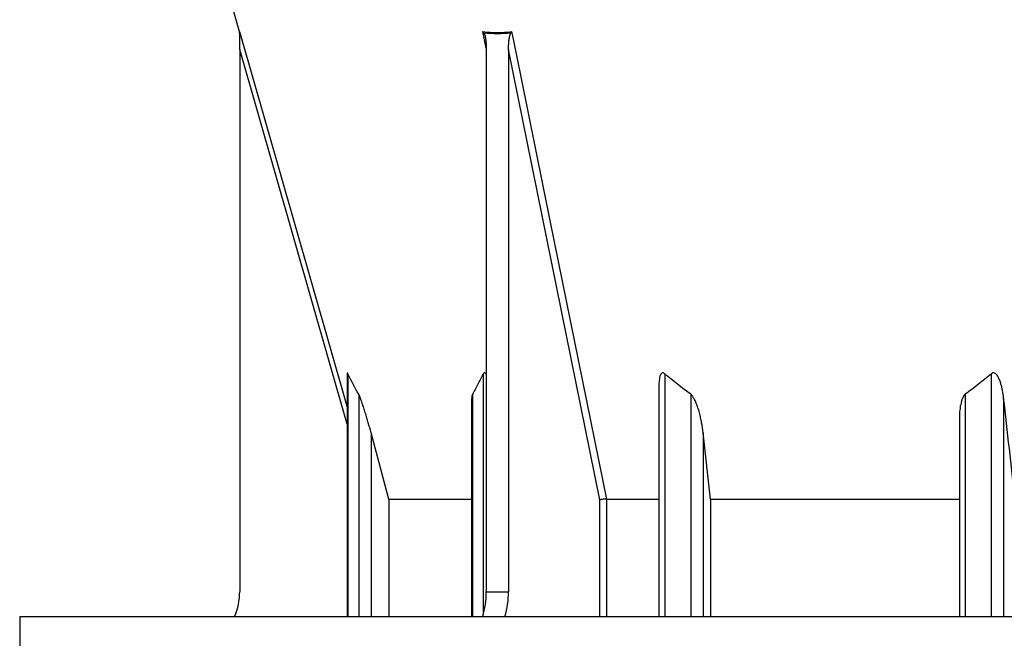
# Model space of a CAD drawing. Header units: millimetres. Extents: x 1309 to 2709, y 450 to 3578.
# Tile 2 of 9: x 1309 to 1936, y 1070 to 1463. Entities that reach past the tile are written whole.
import ezdxf

# ---------------------------------------------------------------- set-up
doc = ezdxf.new("R2010")
doc.units = ezdxf.units.MM

msp = doc.modelspace()

# ---------------------------------------------------------------- linework, layer by layer
at = {"color": 7, "linetype": 'Continuous', "lineweight": 25}
for p, q in [((1434.11, 1507.02), (1448.99, 1455.12)), ((1449.11, 1444.36), (1449.11, 1099.34)), ((1606.06, 1444.36), (1606.06, 1099.34)), ((1620.2, 1444.36), (1620.2, 1099.34)), ((1678.31, 1157.86), (1620.2, 1444.36)), ((1517.52, 1238.31), (1517.52, 1083.55)), ((1715.87, 1229.85), (1715.87, 1083.55)), ((1596.73, 1221.89), (1596.73, 1083.55)), ((1907.11, 1208.66), (1907.11, 1083.55)), ((1544.08, 1158.28), (1532.7, 1200.51)), ((1748.75, 1158.28), (1744.04, 1200.51)), ((1544.08, 1158.28), (1596.73, 1158.28)), ((1544.08, 1158.28), (1544.08, 1083.55)), ((1682.49, 1158.28), (1715.87, 1158.28)), ((1682.49, 1158.28), (1682.49, 1158.28)), ((1748.75, 1158.28), (1907.11, 1158.28)), ((1748.75, 1158.28), (1748.75, 1083.55)), ((1606.06, 1099.34), (1620.2, 1099.34)), ((1309.11, 1083.55), (1309.11, 1046.55)), ((1309.11, 1083.55), (2009.11, 1083.55))]:
    msp.add_line(p, q, dxfattribs=at)
at = {"color": 1, "linetype": 'Continuous', "lineweight": 25}
for p, q in [((1606.02, 1445.17), (1603.9, 1455.64)), ((1517.52, 1205.86), (1449.11, 1444.36)), ((1517.97, 1238.06), (1517.97, 1083.55)), ((1604.08, 1238.06), (1604.08, 1084.64)), ((1719.57, 1238.06), (1719.57, 1083.55)), ((1927.44, 1238.06), (1927.44, 1083.55)), ((1524.86, 1224.97), (1524.86, 1083.55)), ((1597.19, 1224.97), (1597.19, 1083.55)), ((1736.2, 1224.97), (1736.2, 1083.55)), ((1910.81, 1224.97), (1910.81, 1083.55)), ((1935.28, 1222.59), (1935.28, 1083.55)), ((1532.7, 1200.51), (1532.7, 1083.55)), ((1744.04, 1200.51), (1744.04, 1083.55)), ((1678.31, 1083.55), (1678.31, 1157.86)), ((1682.49, 1158.28), (1682.49, 1083.55))]:
    msp.add_line(p, q, dxfattribs=at)
at = {"color": 1, "linetype": 'Continuous', "lineweight": 25, "flags": 128}
msp.add_lwpolyline([(1448.99, 1455.64), (1450.64, 1449.87), (1457.26, 1426.81), (1483.73, 1334.53), (1517.52, 1216.73)], dxfattribs=at)
at = {"color": 7, "linetype": 'Continuous', "lineweight": 25, "flags": 128}
msp.add_lwpolyline([(1622.19, 1455.64), (1623.36, 1449.87), (1628.04, 1426.81), (1646.75, 1334.53), (1682.49, 1158.28)], dxfattribs=at)
at = {"color": 7, "linetype": 'Continuous', "lineweight": 25}
for centre, radius, start, end in [((1446.11, 1454.29), 3, 0.24744, 16.03829), ((1409.11, 1099.34), 40, 336.75012, 0), ((1551.51, 1099.21), 54.54, 343.31242, 0.13418), ((1566.03, 1099.16), 54.17, 343.25343, 0.19317)]:
    msp.add_arc(centre, radius, start, end, dxfattribs=at)
for points in [[(1449.11, 1454.75), (1449.11, 1455.05), (1449.07, 1455.35), (1448.99, 1455.64)], [(1604.57, 1454.75), (1604.37, 1455.05), (1604.15, 1455.35), (1603.9, 1455.64)], [(1621.69, 1454.75), (1615.99, 1454.14), (1610.26, 1454.14), (1604.57, 1454.75)], [(1621.69, 1454.75), (1621.88, 1455.05), (1622.05, 1455.35), (1622.19, 1455.64)], [(1524.86, 1224.97), (1522.49, 1229.1), (1520.2, 1233.49), (1517.97, 1238.06)], [(1736.2, 1224.97), (1730.47, 1229.1), (1724.94, 1233.49), (1719.57, 1238.06)], [(1942.56, 1158.28), (1940.13, 1179.72), (1937.7, 1201.15), (1935.28, 1222.59)]]:
    msp.add_open_spline(points, degree=3, dxfattribs=at)
at = {"color": 1, "linetype": 'Continuous', "lineweight": 25}
msp.add_open_spline([(1448.99, 1455.12), (1448.99, 1455.12), (1448.99, 1455.29), (1448.99, 1455.64)], degree=3, dxfattribs=at)
at = {"color": 7, "linetype": 'Continuous', "lineweight": 25}
for points, knots in [([(1449.11, 1444.36), (1449.11, 1445.25), (1449.11, 1446.15), (1449.11, 1447.93), (1449.11, 1448.82), (1449.11, 1450.15), (1449.11, 1450.59), (1449.11, 1451.47), (1449.11, 1451.9), (1449.11, 1452.76), (1449.11, 1453.19), (1449.11, 1453.8), (1449.11, 1454), (1449.11, 1454.39), (1449.11, 1454.58), (1449.11, 1454.75)], [0, 0, 0, 0, 0.25, 0.25, 0.5, 0.5, 0.625, 0.625, 0.75, 0.75, 0.875, 0.875, 0.9375, 0.9375, 1, 1, 1, 1]), ([(1603.9, 1455.64), (1606.94, 1455.29), (1609.99, 1455.12), (1616.1, 1455.12), (1619.15, 1455.29), (1622.19, 1455.64)], [0, 0, 0, 0, 0.5, 0.5, 1, 1, 1, 1]), ([(1604.57, 1454.75), (1604.67, 1454.58), (1604.76, 1454.39), (1604.92, 1454), (1604.99, 1453.8), (1605.19, 1453.18), (1605.29, 1452.76), (1605.56, 1451.47), (1605.68, 1450.6), (1605.88, 1448.83), (1605.95, 1447.93), (1606.04, 1446.15), (1606.06, 1445.25), (1606.06, 1444.36)], [0, 0, 0, 0, 0.0625, 0.0625, 0.125, 0.125, 0.25, 0.25, 0.5, 0.5, 0.75, 0.75, 1, 1, 1, 1]), ([(1620.2, 1444.36), (1620.2, 1445.25), (1620.22, 1446.15), (1620.31, 1447.93), (1620.38, 1448.82), (1620.52, 1450.15), (1620.58, 1450.59), (1620.71, 1451.47), (1620.79, 1451.9), (1620.97, 1452.76), (1621.07, 1453.19), (1621.26, 1453.8), (1621.33, 1454), (1621.49, 1454.39), (1621.58, 1454.58), (1621.69, 1454.75)], [0, 0, 0, 0, 0.25, 0.25, 0.5, 0.5, 0.625, 0.625, 0.75, 0.75, 0.875, 0.875, 0.9375, 0.9375, 1, 1, 1, 1]), ([(1517.97, 1238.06), (1517.9, 1238.2), (1517.76, 1238.48), (1517.6, 1238.65), (1517.52, 1238.58), (1517.52, 1238.39), (1517.53, 1238.31)], [0, 0, 0, 0, 0.2837006, 0.5705019, 0.8157436, 1, 1, 1, 1]), ([(1604.08, 1238.06), (1602.96, 1235.77), (1601.84, 1233.53), (1600.11, 1230.25), (1599.54, 1229.18), (1598.37, 1227.05), (1597.78, 1226), (1597.19, 1224.97)], [0, 0, 0, 0, 0.5, 0.5, 0.75, 0.75, 1, 1, 1, 1]), ([(1606.06, 1237.6), (1606.03, 1237.63), (1605.88, 1237.89), (1605.52, 1238.24), (1605.07, 1238.58), (1604.67, 1238.64), (1604.33, 1238.49), (1604.17, 1238.22), (1604.08, 1238.06)], [0, 0, 0, 0, 0.038684, 0.252463, 0.468093, 0.624162, 0.78017, 1, 1, 1, 1]), ([(1719.57, 1238.06), (1719.39, 1238.2), (1719.03, 1238.48), (1718.43, 1238.65), (1717.88, 1238.55), (1717.31, 1238.11), (1716.75, 1237.15), (1716.32, 1235.72), (1715.93, 1233.25), (1715.93, 1231.25), (1715.92, 1229.85)], [0, 0, 0, 0, 0.058193, 0.117023, 0.167328, 0.228678, 0.333738, 0.486443, 0.639868, 1, 1, 1, 1]), ([(1927.44, 1238.06), (1924.76, 1235.77), (1922.03, 1233.53), (1917.87, 1230.25), (1916.48, 1229.18), (1913.66, 1227.05), (1912.24, 1226), (1910.81, 1224.97)], [0, 0, 0, 0, 0.5, 0.5, 0.75, 0.75, 1, 1, 1, 1]), ([(1935.28, 1222.59), (1935.1, 1224.19), (1934.87, 1225.78), (1934.41, 1228.15), (1934.24, 1228.94), (1933.86, 1230.5), (1933.64, 1231.28), (1933.16, 1232.83), (1932.89, 1233.6), (1932.41, 1234.73), (1932.24, 1235.11), (1931.87, 1235.84), (1931.66, 1236.2), (1931.22, 1236.9), (1930.98, 1237.23), (1930.56, 1237.7), (1930.41, 1237.85), (1930.09, 1238.12), (1929.91, 1238.24), (1929.55, 1238.45), (1929.35, 1238.53), (1929.04, 1238.59), (1928.94, 1238.61), (1928.73, 1238.61), (1928.62, 1238.61), (1928.32, 1238.56), (1928.12, 1238.5), (1927.76, 1238.31), (1927.6, 1238.2), (1927.44, 1238.06)], [0, 0, 0, 0, 0.25, 0.25, 0.375, 0.375, 0.5, 0.5, 0.625, 0.625, 0.6875, 0.6875, 0.75, 0.75, 0.8125, 0.8125, 0.84375, 0.84375, 0.875, 0.875, 0.90625, 0.90625, 0.921875, 0.921875, 0.9375, 0.9375, 0.96875, 0.96875, 1, 1, 1, 1]), ([(1532.7, 1200.51), (1532.13, 1202.62), (1531.54, 1204.74), (1530.63, 1207.91), (1530.32, 1208.97), (1529.69, 1211.08), (1529.37, 1212.14), (1528.72, 1214.24), (1528.4, 1215.28), (1527.73, 1217.36), (1527.39, 1218.39), (1526.87, 1219.91), (1526.69, 1220.42), (1526.33, 1221.42), (1526.15, 1221.92), (1525.88, 1222.64), (1525.79, 1222.88), (1525.6, 1223.35), (1525.51, 1223.58), (1525.32, 1224.02), (1525.23, 1224.23), (1525.04, 1224.62), (1524.95, 1224.81), (1524.86, 1224.97)], [0, 0, 0, 0, 0.25, 0.25, 0.375, 0.375, 0.5, 0.5, 0.625, 0.625, 0.75, 0.75, 0.8125, 0.8125, 0.875, 0.875, 0.90625, 0.90625, 0.9375, 0.9375, 0.96875, 0.96875, 1, 1, 1, 1]), ([(1597.19, 1224.97), (1597.05, 1224.58), (1596.75, 1223.7), (1596.74, 1222.54), (1596.73, 1221.89)], [0, 0, 0, 0, 0.438835, 1, 1, 1, 1]), ([(1744.04, 1200.51), (1743.8, 1202.62), (1743.49, 1204.74), (1742.9, 1207.91), (1742.68, 1208.97), (1742.21, 1211.08), (1741.95, 1212.14), (1741.39, 1214.24), (1741.08, 1215.28), (1740.41, 1217.36), (1740.04, 1218.39), (1739.42, 1219.91), (1739.21, 1220.42), (1738.74, 1221.42), (1738.49, 1221.92), (1738.08, 1222.64), (1737.94, 1222.88), (1737.64, 1223.35), (1737.49, 1223.58), (1737.16, 1224.02), (1736.99, 1224.23), (1736.61, 1224.62), (1736.41, 1224.81), (1736.2, 1224.97)], [0, 0, 0, 0, 0.25, 0.25, 0.375, 0.375, 0.5, 0.5, 0.625, 0.625, 0.75, 0.75, 0.8125, 0.8125, 0.875, 0.875, 0.90625, 0.90625, 0.9375, 0.9375, 0.96875, 0.96875, 1, 1, 1, 1]), ([(1910.81, 1224.97), (1910.43, 1224.58), (1909.56, 1223.68), (1908.8, 1221.85), (1907.94, 1218.87), (1907.29, 1214.81), (1907.04, 1211.06), (1907.11, 1209.01), (1907.12, 1208.66)], [0, 0, 0, 0, 0.095185, 0.220237, 0.345876, 0.642549, 0.940551, 1, 1, 1, 1]), ([(1682.49, 1158.28), (1682.35, 1158.28), (1682.2, 1158.28), (1681.87, 1158.27), (1681.69, 1158.26), (1681.33, 1158.24), (1681.15, 1158.22), (1680.77, 1158.19), (1680.57, 1158.17), (1680.19, 1158.14), (1680, 1158.11), (1679.62, 1158.07), (1679.43, 1158.05), (1679.08, 1158), (1678.91, 1157.97), (1678.67, 1157.93), (1678.59, 1157.92), (1678.45, 1157.89), (1678.37, 1157.88), (1678.31, 1157.86)], [0, 0, 0, 0, 0.125, 0.125, 0.25, 0.25, 0.375, 0.375, 0.5, 0.5, 0.625, 0.625, 0.75, 0.75, 0.875, 0.875, 0.9375, 0.9375, 1, 1, 1, 1])]:
    msp.add_open_spline(points, degree=3, knots=knots, dxfattribs=at)

doc.saveas('drawing.dxf')
